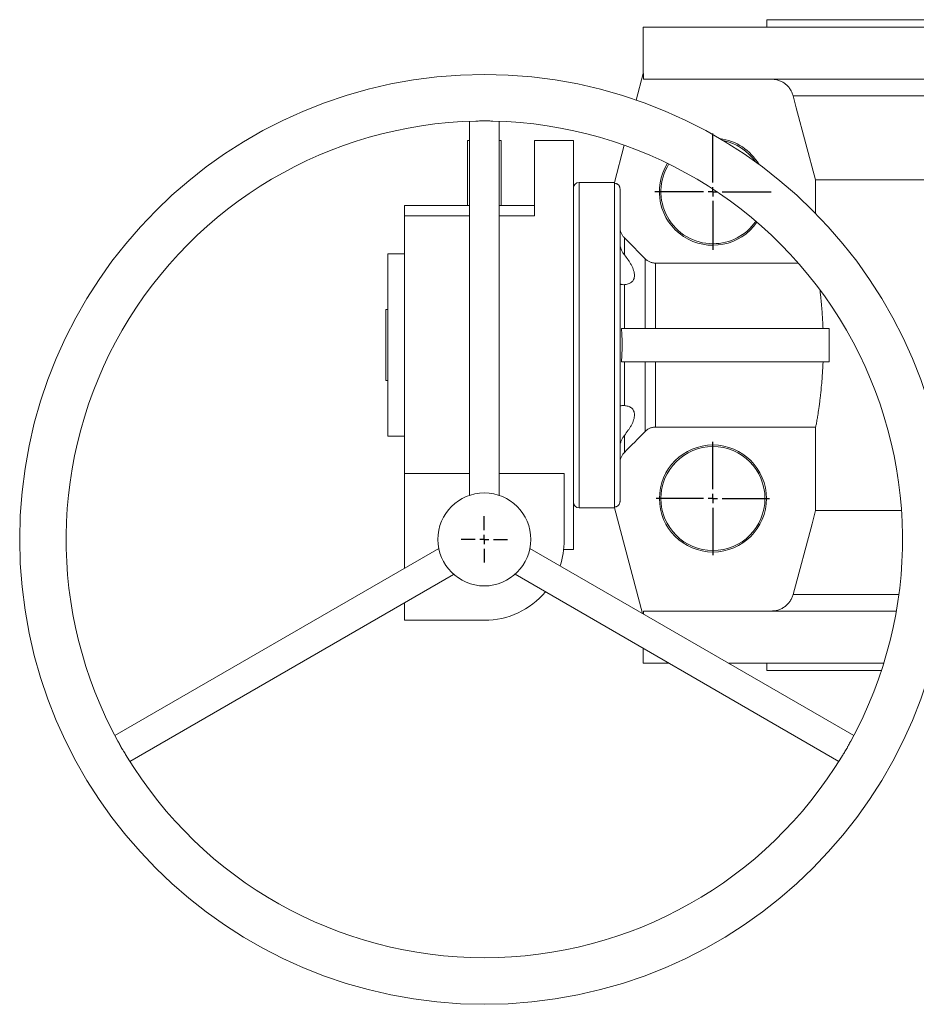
# Model space of a CAD drawing. Header units: millimetres. Extents: x -524 to 1203, y -299 to 1062.
# Tile 1 of 4: x -524 to -42, y -299 to 230. Entities that reach past the tile are written whole.
import ezdxf

# ---------------------------------------------------------------- set-up
doc = ezdxf.new("R2010")
doc.units = ezdxf.units.MM
doc.layers.add('FORMAT', color=7, linetype='Continuous')

# ---------------------------------------------------------------- blocks, each defined once
blk = doc.blocks.new('SW_CENTERMARKSYMBOL_2')
at = {"layer": 'FORMAT', "color": 0}
for p, q in [((0, 5), (0, 12.5)), ((-5, 0), (-12.5, 0)), ((0, 0), (-2.5, 0)), ((0, 0), (0, 2.5)), ((0, 0), (0, -2.5)), ((0, 0), (2.5, 0)), ((5, 0), (12.5, 0)), ((0, -5), (0, -12.5))]:
    blk.add_line(p, q, dxfattribs=at)
blk = doc.blocks.new('SW_CENTERMARKSYMBOL_3')
at = {"layer": 'FORMAT', "color": 0}
for p, q in [((0, 5), (0, 30.5)), ((-5, 0), (-30.5, 0)), ((0, 0), (-2.5, 0)), ((0, 0), (0, 2.5)), ((0, 0), (0, -2.5)), ((0, 0), (2.5, 0)), ((5, 0), (30.5, 0)), ((0, -5), (0, -30.5))]:
    blk.add_line(p, q, dxfattribs=at)
blk = doc.blocks.new('SW_CENTERMARKSYMBOL_4')
at = {"layer": 'FORMAT', "color": 0}
for p, q in [((0, 5), (0, 31.29)), ((-5, 0), (-31.29, 0)), ((0, 0), (-2.5, 0)), ((0, 0), (0, 2.5)), ((0, 0), (0, -2.5)), ((0, 0), (2.5, 0)), ((5, 0), (31.29, 0)), ((0, -5), (0, -31.29))]:
    blk.add_line(p, q, dxfattribs=at)

msp = doc.modelspace()

# ---------------------------------------------------------------- linework, layer by layer
at = {"color": 7, "linetype": 'Continuous', "lineweight": 15}
for p, q in [((-122.29, 230.09), (-122.29, 226.09)), ((459.71, 230.09), (-122.29, 230.09)), ((-188.79, 226.09), (-188.79, 201.09)), ((-4.2, 226.09), (-188.79, 226.09)), ((-188.79, 201.09), (-192.56, 186.85)), ((-188.59, 201.09), (-188.79, 201.09)), ((-188.59, 201.09), (-188.59, 198.09)), ((-4.2, 198.09), (-188.59, 198.09)), ((-282.29, 175.44), (-282.29, -25.72)), ((-266.29, -25.73), (-266.29, 175.44)), ((-283.29, 165.09), (-282.29, 165.09)), ((-283.29, 165.09), (-283.29, 130.09)), ((-266.29, 165.09), (-265.29, 165.09)), ((-265.29, 165.09), (-265.29, 130.09)), ((-226.29, 165.09), (-247.29, 165.09)), ((-247.29, 124.56), (-247.29, 165.09)), ((-226.29, -54.91), (-226.29, 165.09)), ((-198.98, 162.61), (-204.29, 142.59)), ((433.44, 143.97), (-96.02, 143.97)), ((-96.02, 125.86), (-96.02, 143.97)), ((-204.29, 142.59), (-223.29, 142.59)), ((-204.29, 142.59), (-204.29, 142.12)), ((-201.29, -28.93), (-201.29, 139.11)), ((-317.29, 130.09), (-282.29, 130.09)), ((-317.29, 124.56), (-317.29, 130.09)), ((-266.29, 130.09), (-247.29, 130.09)), ((-317.29, -13.91), (-317.29, 124.56)), ((-317.29, 104.09), (-326.29, 104.09)), ((-326.29, 6.09), (-326.29, 104.09)), ((-105.33, 99.18), (-182.18, 99.18)), ((-327.29, 35.97), (-327.29, 74.2)), ((-327.29, 74.2), (-326.29, 74.2)), ((-88.69, 64.09), (-200.51, 64.09)), ((-88.69, 64.09), (-88.69, 46.09)), ((-88.69, 46.09), (-200.51, 46.09)), ((-327.29, 35.97), (-326.29, 35.97)), ((-182.18, 11), (-96.02, 11)), ((-96.02, -33.8), (-96.02, 11)), ((-326.29, 6.09), (-317.29, 6.09)), ((-317.29, -13.91), (-282.29, -13.91)), ((-317.29, -65), (-317.29, -13.91)), ((-266.29, -13.91), (-231.29, -13.91)), ((-231.29, -49.91), (-231.29, -13.91)), ((-223.29, -32.41), (-204.29, -32.41)), ((-204.29, -31.95), (-204.29, -32.41)), ((-204.29, -32.41), (-189.22, -89.29)), ((-49.83, -33.8), (-96.02, -33.8)), ((-298.8, -54.33), (-473.02, -154.91)), ((-75.56, -154.91), (-249.77, -54.33)), ((-231.58, -54.91), (-226.29, -54.91)), ((-465.02, -168.77), (-290.8, -68.19)), ((-257.78, -68.18), (-83.56, -168.77)), ((-317.29, -92.91), (-317.29, -83.48)), ((-188.59, -87.91), (-188.59, -89.66)), ((-52.61, -87.91), (-188.59, -87.91)), ((-317.29, -92.91), (-274.29, -92.91)), ((-188.79, -108.01), (-188.79, -115.91)), ((-175.11, -115.91), (-188.79, -115.91)), ((-59.34, -115.91), (-143.11, -115.91)), ((-122.29, -115.91), (-122.29, -119.91)), ((-60.62, -119.91), (-122.29, -119.91))]:
    msp.add_line(p, q, dxfattribs=at)
at = {"color": 8, "linetype": 'Continuous', "lineweight": 0}
for p, q in [((445.57, 189.19), (-108.15, 189.19)), ((-223.29, -32.41), (-223.29, 142.59)), ((-204.29, -31.95), (-204.29, 142.12)), ((-282.29, 124.56), (-317.29, 124.56)), ((-247.29, 124.56), (-266.29, 124.56)), ((-198.95, 103.66), (-198.95, 112.85)), ((-187.83, 64.09), (-187.83, 101.57)), ((-182.18, 64.09), (-182.18, 99.18)), ((-198.95, 64.09), (-198.95, 87.61)), ((-198.95, 22.56), (-198.95, 46.09)), ((-187.83, 8.61), (-187.83, 46.09)), ((-182.18, 11), (-182.18, 46.09)), ((-198.95, -2.67), (-198.95, 6.51)), ((-51.25, -79.02), (-108.15, -79.02))]:
    msp.add_line(p, q, dxfattribs=at)
at = {"color": 7, "linetype": 'Continuous', "lineweight": 15, "flags": 128}
for points in [[(-108.15, 189.19), (-106.42, 182.76), (-96.02, 143.97)], [(-96.02, -33.8), (-97.93, -40.94), (-108.15, -79.02)]]:
    msp.add_lwpolyline(points, dxfattribs=at)
at = {"color": 7, "linetype": 'Continuous', "lineweight": 15}
for centre, radius in [((-274.29, -49.41), 250), ((-151.29, -27.41), 28.79), ((-151.29, -27.41), 28), ((-274.29, -49.41), 25)]:
    msp.add_circle(centre, radius, dxfattribs=at)
for centre, radius, start, end in [((-274.29, -49.41), 225, 91.1808, 208.8194), ((-274.29, -49.41), 225, 331.18, 88.8132), ((-151.29, 137.59), 28.79, 30.5715, 82.7583), ((-151.29, 137.59), 28, 34.6216, 78.7082), ((-151.29, 137.59), 28.79, 148.0065, 325.3233), ((-151.29, 137.59), 28, 147.8398, 270), ((-223.29, 139.59), 3, 90, 180), ((-151.29, 137.59), 28, 270, 325.4901), ((-223.29, -29.41), 3, 180, 270), ((-274.29, -49.91), 43, 341.31, 0), ((-274.29, -49.91), 43, 270, 319.8645), ((-274.29, -49.41), 225, 211.1811, 328.8152)]:
    msp.add_arc(centre, radius, start, end, dxfattribs=at)
for points, knots in [([(-119.75, 198.09), (-119.1, 198.09), (-118.45, 198.03), (-117.16, 197.82), (-116.51, 197.66), (-115.58, 197.34), (-115.27, 197.23), (-114.67, 196.96), (-114.37, 196.82), (-113.5, 196.36), (-112.95, 196), (-112.18, 195.41), (-111.93, 195.2), (-111.44, 194.76), (-111.2, 194.53), (-110.53, 193.81), (-110.12, 193.29), (-109.58, 192.48), (-109.41, 192.2), (-109.09, 191.63), (-108.94, 191.34), (-108.53, 190.44), (-108.32, 189.82), (-108.15, 189.19)], [0, 0, 0, 0, 0.125, 0.125, 0.25, 0.25, 0.3125, 0.3125, 0.375, 0.375, 0.5, 0.5, 0.5625, 0.5625, 0.625, 0.625, 0.75, 0.75, 0.8125, 0.8125, 0.875, 0.875, 1, 1, 1, 1]), ([(-278.93, 175.54), (-278.69, 175.55), (-278.08, 175.56), (-276.97, 175.63), (-275.86, 175.67), (-274.94, 175.7), (-274.07, 175.7), (-273.02, 175.69), (-271.84, 175.64), (-270.74, 175.58), (-270, 175.54), (-269.66, 175.54), (-269.63, 175.54)], [0, 0, 0, 0, 0.089768, 0.228206, 0.363741, 0.434127, 0.504513, 0.623946, 0.746941, 0.865692, 0.987179, 1, 1, 1, 1]), ([(-201.29, 139.11), (-201.29, 139.3), (-201.31, 139.5), (-201.38, 139.88), (-201.44, 140.08), (-201.59, 140.44), (-201.68, 140.61), (-201.9, 140.94), (-202.03, 141.1), (-202.3, 141.37), (-202.45, 141.5), (-202.78, 141.72), (-202.96, 141.82), (-203.32, 141.97), (-203.51, 142.03), (-203.9, 142.1), (-204.09, 142.12), (-204.29, 142.12)], [0, 0, 0, 0, 0.125, 0.125, 0.25, 0.25, 0.375, 0.375, 0.5, 0.5, 0.625, 0.625, 0.75, 0.75, 0.875, 0.875, 1, 1, 1, 1]), ([(-198.95, 112.85), (-199.13, 113.04), (-199.31, 113.23), (-199.64, 113.64), (-199.8, 113.86), (-200.23, 114.51), (-200.48, 114.98), (-200.88, 115.97), (-201.03, 116.47), (-201.24, 117.52), (-201.29, 118.04), (-201.29, 118.57)], [0, 0, 0, 0, 0.125, 0.125, 0.25, 0.25, 0.5, 0.5, 0.75, 0.75, 1, 1, 1, 1]), ([(-201.29, 109.85), (-201.29, 109.31), (-201.23, 108.76), (-201.01, 107.67), (-200.85, 107.13), (-200.44, 106.07), (-200.2, 105.56), (-199.63, 104.58), (-199.3, 104.11), (-198.95, 103.66)], [0, 0, 0, 0, 0.25, 0.25, 0.5, 0.5, 0.75, 0.75, 1, 1, 1, 1]), ([(-198.95, 103.66), (-198.22, 102.76), (-197.54, 101.84), (-196.58, 100.44), (-196.28, 99.97), (-195.69, 99.02), (-195.42, 98.54), (-194.91, 97.58), (-194.68, 97.11), (-194.27, 96.16), (-194.09, 95.68), (-193.65, 94.27), (-193.49, 93.39), (-193.49, 91.74), (-193.65, 91.02), (-194.09, 90.09), (-194.27, 89.81), (-194.68, 89.31), (-194.91, 89.09), (-195.41, 88.69), (-195.69, 88.51), (-196.27, 88.21), (-196.58, 88.09), (-197.54, 87.78), (-198.22, 87.66), (-198.95, 87.61)], [0, 0, 0, 0, 0.125, 0.125, 0.1875, 0.1875, 0.25, 0.25, 0.3125, 0.3125, 0.375, 0.375, 0.5, 0.5, 0.625, 0.625, 0.6875, 0.6875, 0.75, 0.75, 0.8125, 0.8125, 0.875, 0.875, 1, 1, 1, 1]), ([(-182.18, 99.18), (-182.44, 99.18), (-182.7, 99.19), (-183.22, 99.24), (-183.48, 99.28), (-184, 99.39), (-184.26, 99.45), (-184.76, 99.61), (-185.01, 99.7), (-185.73, 100.01), (-186.19, 100.26), (-187.06, 100.85), (-187.47, 101.19), (-187.83, 101.57)], [0, 0, 0, 0, 0.125, 0.125, 0.25, 0.25, 0.375, 0.375, 0.5, 0.5, 0.75, 0.75, 1, 1, 1, 1]), ([(-198.95, 87.61), (-199.3, 87.59), (-199.62, 87.58), (-200.05, 87.6), (-200.18, 87.61), (-200.43, 87.65), (-200.55, 87.67), (-200.85, 87.77), (-201.01, 87.86), (-201.18, 88.03), (-201.22, 88.1), (-201.28, 88.25), (-201.29, 88.33), (-201.29, 88.42)], [0, 0, 0, 0, 0.25, 0.25, 0.375, 0.375, 0.5, 0.5, 0.75, 0.75, 0.875, 0.875, 1, 1, 1, 1]), ([(-93.72, 84.77), (-93.67, 84.39), (-93.53, 83.26), (-93.31, 81.24), (-93.05, 78.71), (-92.8, 76.05), (-92.58, 73.3), (-92.39, 70.46), (-92.24, 67.96), (-92.14, 65.83), (-92.09, 64.67), (-92.07, 64.09)], [0, 0, 0, 0, 0.065243, 0.194526, 0.324861, 0.455651, 0.586591, 0.717372, 0.847699, 0.923849, 1, 1, 1, 1]), ([(-200.51, 46.09), (-200.4, 47.6), (-200.31, 49.12), (-200.22, 51.4), (-200.19, 52.16), (-200.17, 53.31), (-200.16, 53.69), (-200.15, 54.26), (-200.15, 54.45), (-200.15, 54.83), (-200.15, 55.02), (-200.15, 56.69), (-200.19, 58.17), (-200.32, 61.13), (-200.41, 62.61), (-200.51, 64.09)], [0, 0, 0, 0, 0.25, 0.25, 0.375, 0.375, 0.4375, 0.4375, 0.46875, 0.46875, 0.5, 0.5, 0.75, 0.75, 1, 1, 1, 1]), ([(-92.07, 46.09), (-92.15, 43.95), (-92.26, 41.84), (-92.45, 38.74), (-92.52, 37.71), (-92.68, 35.7), (-92.76, 34.71), (-93.01, 31.83), (-93.19, 29.99), (-93.49, 27.36), (-93.59, 26.5), (-93.79, 24.83), (-93.89, 24.02), (-94.2, 21.7), (-94.4, 20.28), (-94.7, 18.33), (-94.8, 17.71), (-94.94, 16.83), (-94.99, 16.54), (-95.08, 15.98), (-95.13, 15.71), (-95.35, 14.41), (-95.51, 13.52), (-95.8, 12.03), (-95.92, 11.44), (-96.02, 11)], [0, 0, 0, 0, 0.125, 0.125, 0.1875, 0.1875, 0.25, 0.25, 0.375, 0.375, 0.4375, 0.4375, 0.5, 0.5, 0.625, 0.625, 0.6875, 0.6875, 0.71875, 0.71875, 0.75, 0.75, 0.875, 0.875, 1, 1, 1, 1]), ([(-201.29, 21.75), (-201.29, 21.93), (-201.23, 22.08), (-201.01, 22.32), (-200.85, 22.41), (-200.44, 22.53), (-200.2, 22.57), (-199.63, 22.6), (-199.3, 22.59), (-198.95, 22.56)], [0, 0, 0, 0, 0.25, 0.25, 0.5, 0.5, 0.75, 0.75, 1, 1, 1, 1]), ([(-198.95, 22.56), (-198.22, 22.52), (-197.54, 22.39), (-196.58, 22.08), (-196.28, 21.96), (-195.69, 21.66), (-195.42, 21.49), (-194.91, 21.09), (-194.68, 20.87), (-194.27, 20.36), (-194.09, 20.08), (-193.65, 19.15), (-193.49, 18.44), (-193.49, 16.79), (-193.65, 15.9), (-194.09, 14.49), (-194.27, 14.02), (-194.68, 13.07), (-194.91, 12.59), (-195.41, 11.64), (-195.69, 11.15), (-196.27, 10.2), (-196.58, 9.73), (-197.54, 8.33), (-198.22, 7.42), (-198.95, 6.51)], [0, 0, 0, 0, 0.125, 0.125, 0.1875, 0.1875, 0.25, 0.25, 0.3125, 0.3125, 0.375, 0.375, 0.5, 0.5, 0.625, 0.625, 0.6875, 0.6875, 0.75, 0.75, 0.8125, 0.8125, 0.875, 0.875, 1, 1, 1, 1]), ([(-187.83, 8.61), (-187.47, 8.98), (-187.07, 9.32), (-186.41, 9.76), (-186.19, 9.9), (-185.72, 10.15), (-185.49, 10.27), (-185, 10.47), (-184.75, 10.57), (-184.25, 10.72), (-183.74, 10.85), (-183.23, 10.93), (-182.7, 10.98), (-182.44, 11), (-182.18, 11)], [0, 0, 0, 0, 0.25, 0.25, 0.375, 0.375, 0.5, 0.5, 0.625, 0.625, 0.75, 0.875, 0.875, 1, 1, 1, 1]), ([(-198.95, 6.51), (-199.3, 6.07), (-199.62, 5.6), (-200.05, 4.86), (-200.18, 4.61), (-200.43, 4.09), (-200.55, 3.83), (-200.85, 3.04), (-201.01, 2.51), (-201.18, 1.69), (-201.22, 1.42), (-201.28, 0.87), (-201.29, 0.59), (-201.29, 0.32)], [0, 0, 0, 0, 0.25, 0.25, 0.375, 0.375, 0.5, 0.5, 0.75, 0.75, 0.875, 0.875, 1, 1, 1, 1]), ([(-201.29, -8.39), (-201.29, -7.87), (-201.24, -7.33), (-201.03, -6.3), (-200.88, -5.8), (-200.58, -5.06), (-200.47, -4.82), (-200.22, -4.35), (-200.09, -4.12), (-199.8, -3.68), (-199.64, -3.47), (-199.31, -3.06), (-199.13, -2.86), (-198.95, -2.67)], [0, 0, 0, 0, 0.25, 0.25, 0.5, 0.5, 0.625, 0.625, 0.75, 0.75, 0.875, 0.875, 1, 1, 1, 1]), ([(-204.29, -31.95), (-204.09, -31.95), (-203.9, -31.93), (-203.51, -31.85), (-203.32, -31.79), (-202.96, -31.64), (-202.78, -31.55), (-202.46, -31.33), (-202.3, -31.2), (-202.03, -30.92), (-201.9, -30.77), (-201.68, -30.44), (-201.59, -30.26), (-201.44, -29.9), (-201.39, -29.71), (-201.31, -29.32), (-201.29, -29.13), (-201.29, -28.93)], [0, 0, 0, 0, 0.125, 0.125, 0.25, 0.25, 0.375, 0.375, 0.5, 0.5, 0.625, 0.625, 0.75, 0.75, 0.875, 0.875, 1, 1, 1, 1]), ([(-108.15, -79.02), (-108.32, -79.65), (-108.54, -80.27), (-108.94, -81.16), (-109.09, -81.45), (-109.4, -82.02), (-109.58, -82.3), (-110.13, -83.12), (-110.53, -83.64), (-111.42, -84.59), (-111.91, -85.03), (-112.95, -85.83), (-113.51, -86.19), (-114.38, -86.65), (-114.68, -86.8), (-115.28, -87.06), (-115.58, -87.17), (-116.51, -87.49), (-117.14, -87.65), (-118.11, -87.81), (-118.44, -87.85), (-119.1, -87.9), (-119.42, -87.91), (-119.75, -87.91)], [0, 0, 0, 0, 0.125, 0.125, 0.1875, 0.1875, 0.25, 0.25, 0.375, 0.375, 0.5, 0.5, 0.625, 0.625, 0.6875, 0.6875, 0.75, 0.75, 0.875, 0.875, 0.9375, 0.9375, 1, 1, 1, 1]), ([(-466.79, -165.91), (-466.85, -165.81), (-467.09, -165.4), (-467.61, -164.61), (-468.2, -163.69), (-468.68, -162.91), (-469.14, -162.16), (-469.67, -161.22), (-470.23, -160.16), (-470.75, -159.15), (-471.14, -158.38), (-471.36, -158), (-471.43, -157.88)], [0, 0, 0, 0, 0.045657, 0.181863, 0.319315, 0.390646, 0.461975, 0.58391, 0.709723, 0.827204, 0.947435, 1, 1, 1, 1]), ([(-77.15, -157.88), (-77.26, -158.06), (-77.53, -158.57), (-78.01, -159.52), (-78.53, -160.51), (-78.97, -161.31), (-79.4, -162.08), (-79.94, -162.98), (-80.57, -163.98), (-81.17, -164.92), (-81.59, -165.56), (-81.77, -165.87), (-81.8, -165.92)], [0, 0, 0, 0, 0.079571, 0.217594, 0.353673, 0.424341, 0.495002, 0.615002, 0.738637, 0.857108, 0.978316, 1, 1, 1, 1])]:
    msp.add_open_spline(points, degree=3, knots=knots, dxfattribs=at)
for points in [[(-187.83, 101.57), (-191.53, 105.33), (-195.24, 109.09), (-198.95, 112.85)], [(-198.95, -2.67), (-195.24, 1.08), (-191.53, 4.84), (-187.83, 8.61)]]:
    msp.add_open_spline(points, degree=3, dxfattribs=at)

# ---------------------------------------------------------------- block references
at = {"layer": 'FORMAT', "color": 7}
for name, p in [('SW_CENTERMARKSYMBOL_4', (-151.29, 137.59)), ('SW_CENTERMARKSYMBOL_3', (-151.29, -27.41)), ('SW_CENTERMARKSYMBOL_2', (-274.29, -49.41))]:
    msp.add_blockref(name, p, dxfattribs=at)

doc.saveas('drawing.dxf')
